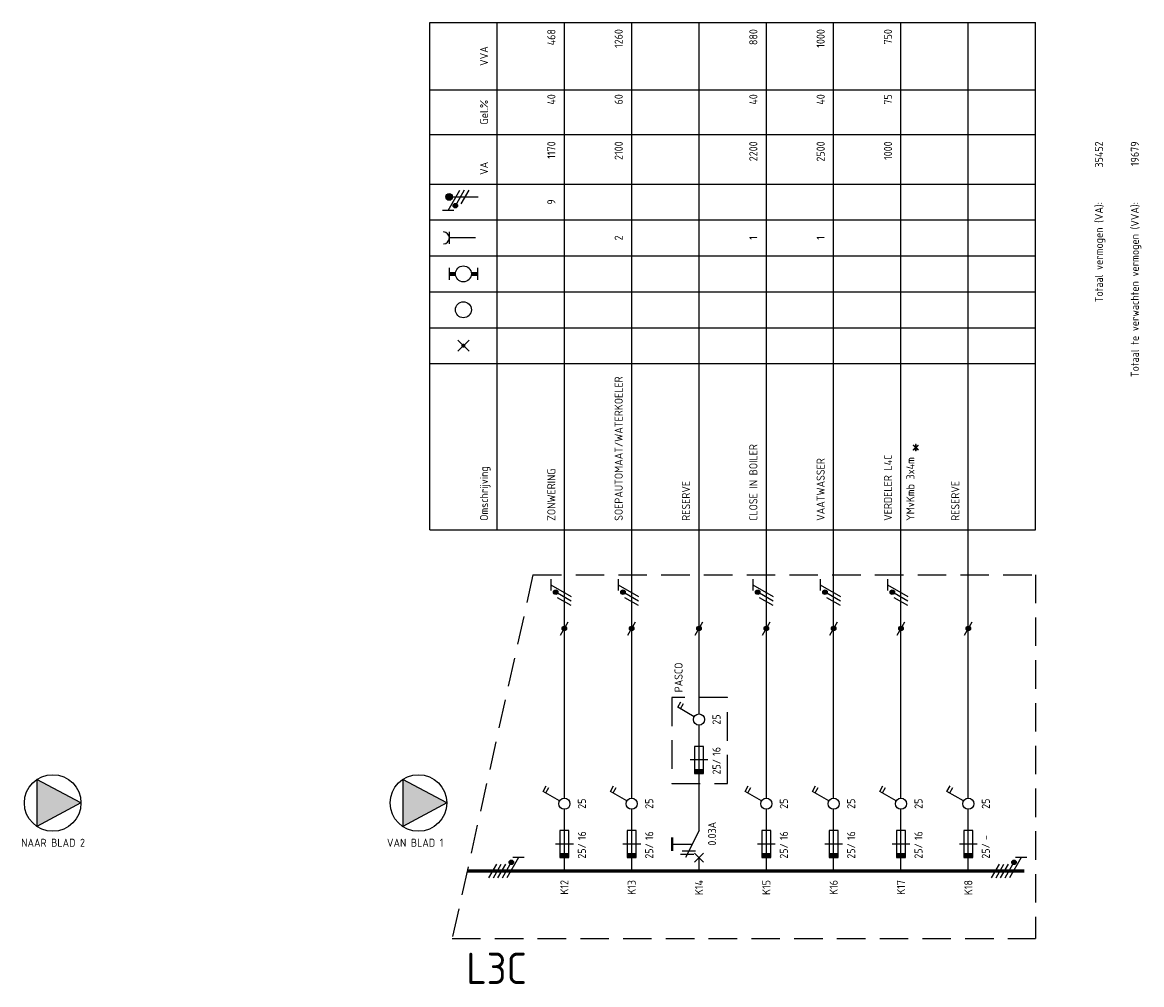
# Model space of a CAD drawing. Extents: x 48 to 1523, y 52 to 610.
# Tile 2 of 5: x 412 to 661, y 147 to 361. Entities that reach past the tile are written whole.
import ezdxf
from ezdxf.enums import TextEntityAlignment as Align

# ---------------------------------------------------------------- set-up
doc = ezdxf.new("R2010")
doc.units = 0
doc.linetypes.add('HIDDEN', pattern=[9.525, 6.35, -3.175])
doc.layers.get('0').update_dxf_attribs({"linetype": 'CONTINUOUS'})
for name, color, linetype in [('EL$1----', 3, 'CONTINUOUS'), ('EL$1----_L0A', 3, 'CONTINUOUS'), ('EL$1----_L1B', 3, 'CONTINUOUS'), ('EL$1----_L3B', 3, 'CONTINUOUS'), ('EL6112--', 3, 'CONTINUOUS'), ('EL6222--', 3, 'CONTINUOUS')]:
    doc.layers.add(name, color=color, linetype=linetype)
doc.styles.add('BURO-018', font='iso.shx', dxfattribs={"height": 1.8})

# ---------------------------------------------------------------- blocks, each defined once
blk = doc.blocks.new('0302A1_')
at = {"color": 0, "linetype": 'Continuous'}
blk.add_line((-0.87, -1.5), (0.87, 1.5), dxfattribs=at)
at = {"color": 0, "const_width": 0.5}
blk.add_lwpolyline([(-0.25, 0, 1), (0.25, 0, 1)], format="xyb", close=True, dxfattribs=at)
at = {"color": 0, "linetype": 'Continuous'}
blk.add_circle((0, 0), 0.5, dxfattribs=at)
blk = doc.blocks.new('m1s')
at = {"color": 0, "linetype": 'Continuous'}
blk.add_line((0, 54), (0, 66), dxfattribs=at)
blk = doc.blocks.new('B2')
at = {"color": 0, "linetype": 'Continuous'}
for p, q in [((0, 16.25), (0, 21)), ((-4.75, 17.74), (-4.05, 18.95)), ((-1.08, 15.62), (-4.75, 17.74)), ((-4.14, 17.39), (-3.44, 18.6)), ((0, 0), (0, 13.75)), ((-1, 9), (-1, 3)), ((1, 9), (-1, 9)), ((1, 3), (1, 9)), ((2, 6), (-2, 6)), ((-1, 3), (1, 3))]:
    blk.add_line(p, q, dxfattribs=at)
blk.add_circle((0, 15), 1.25, dxfattribs=at)
blk.add_solid([(-1, 3), (-1, 4), (1, 3), (1, 4)], dxfattribs=at)
at = {"color": 1, "linetype": 'Continuous', "style": 'BURO-018'}
blk.add_attdef('E_IGS', text='', height=1.8, rotation=90, dxfattribs=at).set_placement((3, 15), align=Align.TOP_CENTER)
blk.add_attdef('E_ISP', text='', height=1.8, rotation=90, dxfattribs=at).set_placement((3, 6.9), align=Align.TOP_LEFT)
at = {"color": 1, "style": 'BURO-018'}
blk.add_attdef('E_VRIJ1', (-3, 3), '', height=1.8, rotation=90, dxfattribs=at)
at = {"color": 1, "linetype": 'Continuous', "style": 'BURO-018'}
blk.add_attdef('E_ISPH', text='', height=1.8, rotation=90, dxfattribs=at).set_placement((3, 6.2), align=Align.TOP_RIGHT)
blk = doc.blocks.new('111104')
at = {"color": 0, "linetype": 'Continuous'}
for p, q in [((-3, 6.98), (-3, 4.48)), ((-3, 5.73), (1.5, 3.13)), ((1.5, 2.13), (-1.5, 3.87)), ((1.5, 1.13), (-1.5, 2.87)), ((1.5, 0.13), (-1.5, 1.87)), ((1.5, -0.87), (-1.5, 0.87))]:
    blk.add_line(p, q, dxfattribs=at)
at = {"color": 0, "linetype": 'Continuous', "const_width": 0.5}
blk.add_lwpolyline([(-1.68, 4.12, 1), (-2.18, 4.12, 1)], format="xyb", close=True, dxfattribs=at)
at = {"color": 0, "linetype": 'Continuous'}
blk.add_circle((-1.93, 4.12), 0.5, dxfattribs=at)
at = {"color": 0, "linetype": 'Continuous', "style": 'BURO-018', "flags": 1}
blk.add_attdef('E_MATCODE', text='', height=1.8, dxfattribs=at).set_placement((0, 0), align=Align.MIDDLE)
blk = doc.blocks.new('m1')
at = {"color": 0, "linetype": 'Continuous'}
blk.add_line((0, 21), (0, 33), dxfattribs=at)
blk = doc.blocks.new('b1s')
at = {"color": 0, "linetype": 'Continuous'}
blk.add_line((0, 33), (0, 54), dxfattribs=at)
blk = doc.blocks.new('111104A')
at = {"color": 0, "linetype": 'Continuous'}
for p, q in [((-3, 4.98), (-3, 2.48)), ((-3, 3.73), (1.5, 1.13)), ((1.5, 0.13), (-1.5, 1.87)), ((1.5, -0.87), (-1.5, 0.87))]:
    blk.add_line(p, q, dxfattribs=at)
at = {"color": 0, "linetype": 'Continuous', "const_width": 0.5}
blk.add_lwpolyline([(-1.68, 2.12, 1), (-2.18, 2.12, 1)], format="xyb", close=True, dxfattribs=at)
at = {"color": 0, "linetype": 'Continuous'}
blk.add_circle((-1.93, 2.12), 0.5, dxfattribs=at)
at = {"color": 0, "linetype": 'Continuous', "style": 'BURO-018', "flags": 1}
blk.add_attdef('E_MATCODE', text='', height=1.8, dxfattribs=at).set_placement((0, 0), align=Align.MIDDLE)
blk = doc.blocks.new('KOLNR6')
at = {"color": 0, "linetype": 'Continuous'}
for p, q in [((-3.5, -1.5), (-3.5, 1.5)), ((3, 0), (-3.5, 0))]:
    blk.add_line(p, q, dxfattribs=at)
blk.add_arc((-5, 0), 1.5, 270, 90, dxfattribs=at)
blk = doc.blocks.new('KOLNR5')
at = {"color": 0, "linetype": 'Continuous'}
for p, q in [((-3.5, -1.5), (-3.5, 1.5)), ((3.5, 1.5), (3.5, -1.5))]:
    blk.add_line(p, q, dxfattribs=at)
at = {"color": 0, "linetype": 'Continuous', "const_width": 1}
for points in [[(-2, 0), (-3.5, 0)], [(2, 0), (3.5, 0)]]:
    blk.add_lwpolyline(points, dxfattribs=at)
at = {"color": 0, "linetype": 'Continuous'}
blk.add_circle((0, 0), 2, dxfattribs=at)
blk = doc.blocks.new('KOLNR1')
at = {"color": 0, "linetype": 'Continuous'}
for p, q in [((1.41, -1.41), (-1.41, 1.41)), ((-1.41, -1.41), (1.41, 1.41))]:
    blk.add_line(p, q, dxfattribs=at)
at = {"color": 0, "linetype": 'Continuous', "const_width": 0.5}
blk.add_lwpolyline([(-0.25, 0, 1), (0.25, 0, 1)], format="xyb", close=True, dxfattribs=at)
blk = doc.blocks.new('KOLNR3')
at = {"color": 0, "linetype": 'Continuous'}
blk.add_circle((0, 0), 2, dxfattribs=at)
blk = doc.blocks.new('E00078')
at = {"color": 0, "linetype": 'Continuous'}
for p, q in [((-3, 6.48), (-3, 8.98)), ((-3, 7.73), (1.5, 5.13)), ((0, 7.5), (0, 1)), ((1.5, 4.13), (-1.5, 5.87)), ((1.5, 3.13), (-1.5, 4.87))]:
    blk.add_line(p, q, dxfattribs=at)
at = {"color": 0, "const_width": 0.75}
blk.add_lwpolyline([(-0.38, 7.5, 1), (0.38, 7.5, 1)], format="xyb", close=True, dxfattribs=at)
at = {"color": 0, "linetype": 'Continuous', "const_width": 0.5}
blk.add_lwpolyline([(-2.18, 6.12, 1), (-1.68, 6.12, 1)], format="xyb", close=True, dxfattribs=at)
at = {"color": 0, "linetype": 'Continuous'}
for centre, radius in [((0, 7.5), 0.75), ((-1.93, 6.12), 0.5)]:
    blk.add_circle(centre, radius, dxfattribs=at)
at = {"color": 0, "linetype": 'Continuous', "style": 'BURO-018'}
for tag, p in [('E_GKAST', (0, 14)), ('E_GROEP', (0, 11)), ('E_SGROEP', (4.5, 11))]:
    blk.add_attdef(tag, text='', height=1.8, dxfattribs=at).set_placement(p, align=Align.MIDDLE)
at = {"color": 0, "linetype": 'Continuous', "style": 'BURO-018', "flags": 1}
for tag, p in [('E_VERMCODE', (13, 11)), ('E_MATCODE', (0, 0))]:
    blk.add_attdef(tag, text='', height=1.8, dxfattribs=at).set_placement(p, align=Align.MIDDLE)

msp = doc.modelspace()

# ---------------------------------------------------------------- linework, layer by layer
at = {"color": 1, "linetype": 'HIDDEN'}
for p, q in [((556.41, 210.77), (556.41, 191.62)), ((568.81, 210.77), (556.41, 210.77)), ((568.81, 191.62), (568.81, 210.77)), ((556.41, 191.62), (568.81, 191.62))]:
    msp.add_line(p, q, dxfattribs=at)
at = {"layer": 'EL$1----', "color": 3, "const_width": 0.5}
msp.add_lwpolyline([(556.5, 179.62), (556.5, 176.62)], dxfattribs=at)
at = {"layer": 'EL$1----_L0A', "color": 1}
for p, q in [((502.48, 248.12), (502.48, 361.12)), ((502.48, 361.12), (637.48, 361.12)), ((517.48, 248.12), (517.48, 361.12)), ((637.48, 248.12), (637.48, 361.12)), ((502.48, 346.12), (637.48, 346.12)), ((502.48, 336.12), (637.48, 336.12)), ((502.48, 325.12), (637.48, 325.12)), ((502.48, 317.12), (637.48, 317.12)), ((502.48, 317.12), (637.48, 317.12)), ((502.48, 317.12), (637.48, 317.12)), ((502.48, 317.12), (637.48, 317.12)), ((502.48, 317.12), (637.48, 317.12)), ((502.48, 317.12), (637.48, 317.12)), ((502.48, 317.12), (637.48, 317.12)), ((502.48, 317.12), (637.48, 317.12)), ((502.48, 309.12), (637.48, 309.12)), ((502.48, 301.12), (637.48, 301.12)), ((502.48, 301.12), (637.48, 301.12)), ((502.48, 293.12), (637.48, 293.12)), ((502.48, 293.12), (637.48, 293.12)), ((502.48, 285.12), (637.48, 285.12)), ((502.48, 248.12), (637.48, 248.12))]:
    msp.add_line(p, q, dxfattribs=at)
at = {"layer": 'EL$1----_L0A'}
for p, q in [((532.48, 238.12), (532.48, 361.12)), ((547.48, 238.12), (547.48, 361.12)), ((562.48, 238.12), (562.48, 361.12)), ((577.48, 238.12), (577.48, 361.12)), ((592.48, 238.12), (592.48, 361.12)), ((607.48, 238.12), (607.48, 361.12)), ((622.48, 238.12), (622.48, 361.12))]:
    msp.add_line(p, q, dxfattribs=at)
at = {"layer": 'EL$1----_L0A', "color": 1, "linetype": 'HIDDEN'}
for p, q in [((525.48, 238.12), (507.48, 157.12)), ((525.48, 238.12), (637.48, 238.12)), ((637.48, 238.12), (637.48, 157.12)), ((507.48, 157.12), (637.48, 157.12))]:
    msp.add_line(p, q, dxfattribs=at)
at = {"layer": 'EL$1----_L0A', "const_width": 0.7}
msp.add_lwpolyline([(634.98, 172.12), (510.81, 172.12)], dxfattribs=at)
at = {"layer": 'EL$1----_L1B', "linetype": 'Continuous'}
for p, q in [((562.48, 181.12), (562.48, 193.12)), ((562.48, 181.12), (559.48, 175.12)), ((556.5, 178.12), (560.98, 178.12)), ((558.35, 175.87), (561.35, 175.87)), ((558.73, 176.62), (561.73, 176.62)), ((561.48, 176.12), (563.48, 174.12)), ((561.48, 174.12), (563.48, 176.12)), ((562.48, 172.12), (562.48, 175.12))]:
    msp.add_line(p, q, dxfattribs=at)
at = {"layer": 'EL6112--', "color": 2}
for p, q in [((424.78, 187.28), (414.98, 192.52)), ((414.98, 192.52), (414.98, 182.04)), ((506.26, 187.28), (496.46, 192.52)), ((496.46, 192.52), (496.46, 182.04)), ((424.78, 187.28), (414.98, 182.04)), ((506.26, 187.28), (496.46, 182.04))]:
    msp.add_line(p, q, dxfattribs=at)
for centre in [(418.48, 187.28), (499.96, 187.28)]:
    msp.add_circle(centre, 6.3, dxfattribs=at)
for points in [[(414.98, 192.52), (424.78, 187.28), (414.98, 182.04)], [(496.46, 192.52), (506.26, 187.28), (496.46, 182.04)]]:
    msp.add_solid(points, dxfattribs=at)

# ---------------------------------------------------------------- block references
at = {"layer": 'EL$1----'}
for p in [(532.48, 226.12), (547.48, 226.12), (562.48, 226.12), (577.48, 226.12), (592.48, 226.12), (607.48, 226.12), (622.48, 226.12)]:
    msp.add_blockref('0302A1_', p, dxfattribs=at)
at = {"layer": 'EL$1----_L0A', "xscale": 0.8888888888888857, "yscale": 0.8888888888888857, "zscale": 0.8888888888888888}
for name, p in [('KOLNR6', (509.98, 313.12)), ('KOLNR5', (509.98, 305.12)), ('KOLNR3', (509.98, 297.12)), ('KOLNR1', (509.98, 289.12))]:
    msp.add_blockref(name, p, dxfattribs=at)
at = {"layer": 'EL$1----_L0A'}
for name, p in [('m1s', (532.48, 172.12)), ('m1s', (547.48, 172.12)), ('m1s', (562.48, 172.12)), ('m1s', (577.48, 172.12)), ('m1s', (592.48, 172.12)), ('m1s', (607.48, 172.12)), ('m1s', (622.48, 172.12)), ('b1s', (562.48, 178.87)), ('b1s', (532.48, 172.12)), ('b1s', (547.48, 172.12)), ('b1s', (577.48, 172.12)), ('b1s', (592.48, 172.12)), ('b1s', (607.48, 172.12)), ('b1s', (622.48, 172.12)), ('m1', (532.48, 172.12)), ('m1', (547.48, 172.12)), ('m1', (577.48, 172.12)), ('m1', (592.48, 172.12)), ('m1', (607.48, 172.12)), ('m1', (622.48, 172.12))]:
    msp.add_blockref(name, p, dxfattribs=at)
ref = msp.add_blockref('B2', (562.48, 190.87), dxfattribs=at)
ref.add_attrib('E_ISPH', '25/', dxfattribs={"layer": '0', "color": 2, "linetype": 'Continuous', "height": 1.8, "rotation": 90, "style": 'BURO-018'}).set_placement((565.48, 197.07), align=Align.TOP_RIGHT)
ref.add_attrib('E_ISP', '16', dxfattribs={"layer": '0', "color": 2, "linetype": 'Continuous', "height": 1.8, "rotation": 90, "style": 'BURO-018'}).set_placement((565.48, 197.77), align=Align.TOP_LEFT)
ref.add_attrib('E_IGS', '25', dxfattribs={"layer": '0', "color": 2, "linetype": 'Continuous', "height": 1.8, "rotation": 90, "style": 'BURO-018'}).set_placement((565.48, 205.87), align=Align.TOP_CENTER)
ref = msp.add_blockref('B2', (532.48, 172.12), dxfattribs=at)
ref.add_attrib('E_ISPH', '25/', dxfattribs={"layer": '0', "color": 2, "linetype": 'Continuous', "height": 1.8, "rotation": 90, "style": 'BURO-018'}).set_placement((535.48, 178.32), align=Align.TOP_RIGHT)
ref.add_attrib('E_ISP', '16', dxfattribs={"layer": '0', "color": 2, "linetype": 'Continuous', "height": 1.8, "rotation": 90, "style": 'BURO-018'}).set_placement((535.48, 179.02), align=Align.TOP_LEFT)
ref.add_attrib('E_IGS', '25', dxfattribs={"layer": '0', "color": 2, "linetype": 'Continuous', "height": 1.8, "rotation": 90, "style": 'BURO-018'}).set_placement((535.48, 187.12), align=Align.TOP_CENTER)
ref = msp.add_blockref('B2', (547.48, 172.12), dxfattribs=at)
ref.add_attrib('E_ISPH', '25/', dxfattribs={"layer": '0', "color": 2, "linetype": 'Continuous', "height": 1.8, "rotation": 90, "style": 'BURO-018'}).set_placement((550.48, 178.32), align=Align.TOP_RIGHT)
ref.add_attrib('E_ISP', '16', dxfattribs={"layer": '0', "color": 2, "linetype": 'Continuous', "height": 1.8, "rotation": 90, "style": 'BURO-018'}).set_placement((550.48, 179.02), align=Align.TOP_LEFT)
ref.add_attrib('E_IGS', '25', dxfattribs={"layer": '0', "color": 2, "linetype": 'Continuous', "height": 1.8, "rotation": 90, "style": 'BURO-018'}).set_placement((550.48, 187.12), align=Align.TOP_CENTER)
ref = msp.add_blockref('B2', (577.48, 172.12), dxfattribs=at)
ref.add_attrib('E_ISPH', '25/', dxfattribs={"layer": '0', "color": 2, "linetype": 'Continuous', "height": 1.8, "rotation": 90, "style": 'BURO-018'}).set_placement((580.48, 178.32), align=Align.TOP_RIGHT)
ref.add_attrib('E_ISP', '16', dxfattribs={"layer": '0', "color": 2, "linetype": 'Continuous', "height": 1.8, "rotation": 90, "style": 'BURO-018'}).set_placement((580.48, 179.02), align=Align.TOP_LEFT)
ref.add_attrib('E_IGS', '25', dxfattribs={"layer": '0', "color": 2, "linetype": 'Continuous', "height": 1.8, "rotation": 90, "style": 'BURO-018'}).set_placement((580.48, 187.12), align=Align.TOP_CENTER)
ref = msp.add_blockref('B2', (592.48, 172.12), dxfattribs=at)
ref.add_attrib('E_ISPH', '25/', dxfattribs={"layer": '0', "color": 2, "linetype": 'Continuous', "height": 1.8, "rotation": 90, "style": 'BURO-018'}).set_placement((595.48, 178.32), align=Align.TOP_RIGHT)
ref.add_attrib('E_ISP', '16', dxfattribs={"layer": '0', "color": 2, "linetype": 'Continuous', "height": 1.8, "rotation": 90, "style": 'BURO-018'}).set_placement((595.48, 179.02), align=Align.TOP_LEFT)
ref.add_attrib('E_IGS', '25', dxfattribs={"layer": '0', "color": 2, "linetype": 'Continuous', "height": 1.8, "rotation": 90, "style": 'BURO-018'}).set_placement((595.48, 187.12), align=Align.TOP_CENTER)
ref = msp.add_blockref('B2', (607.48, 172.12), dxfattribs=at)
ref.add_attrib('E_ISPH', '25/', dxfattribs={"layer": '0', "color": 2, "linetype": 'Continuous', "height": 1.8, "rotation": 90, "style": 'BURO-018'}).set_placement((610.48, 178.32), align=Align.TOP_RIGHT)
ref.add_attrib('E_ISP', '16', dxfattribs={"layer": '0', "color": 2, "linetype": 'Continuous', "height": 1.8, "rotation": 90, "style": 'BURO-018'}).set_placement((610.48, 179.02), align=Align.TOP_LEFT)
ref.add_attrib('E_IGS', '25', dxfattribs={"layer": '0', "color": 2, "linetype": 'Continuous', "height": 1.8, "rotation": 90, "style": 'BURO-018'}).set_placement((610.48, 187.12), align=Align.TOP_CENTER)
ref = msp.add_blockref('B2', (622.48, 172.12), dxfattribs=at)
ref.add_attrib('E_ISPH', '25/', dxfattribs={"layer": '0', "color": 2, "linetype": 'Continuous', "height": 1.8, "rotation": 90, "style": 'BURO-018'}).set_placement((625.48, 178.32), align=Align.TOP_RIGHT)
ref.add_attrib('E_ISP', '-', dxfattribs={"layer": '0', "color": 2, "linetype": 'Continuous', "height": 1.8, "rotation": 90, "style": 'BURO-018'}).set_placement((625.48, 179.02), align=Align.TOP_LEFT)
ref.add_attrib('E_IGS', '25', dxfattribs={"layer": '0', "color": 2, "linetype": 'Continuous', "height": 1.8, "rotation": 90, "style": 'BURO-018'}).set_placement((625.48, 187.12), align=Align.TOP_CENTER)
at = {"layer": 'EL6112--'}
for p in [(532.48, 232.12), (547.48, 232.12), (577.48, 232.12), (592.48, 232.12), (607.48, 232.12)]:
    msp.add_blockref('111104A', p, dxfattribs=at)
at = {"layer": 'EL6112--', "rotation": 270}
for p in [(516.55, 172.12), (628.55, 172.12)]:
    msp.add_blockref('111104', p, dxfattribs=at)
at = {"layer": 'EL6222--', "rotation": 90}
msp.add_blockref('E00078', (514.31, 322.25), dxfattribs=at)

# ---------------------------------------------------------------- texts
at = {"layer": 'EL$1----_L0A', "color": 2, "style": 'BURO-018'}
for s, p in [('468', (530.48, 359.62)), ('1260', (545.48, 359.62)), ('880', (575.48, 359.62)), ('1000', (590.48, 359.62)), ('750', (605.48, 359.62)), ('40', (530.48, 345.12)), ('60', (545.48, 345.12)), ('40', (575.48, 345.12)), ('40', (590.48, 345.12)), ('75', (605.48, 345.12)), ('1170', (530.48, 334.62)), ('2100', (545.48, 334.62)), ('2200', (575.48, 334.62)), ('2500', (590.48, 334.62)), ('1000', (605.48, 334.62)), ('35452', (652.48, 334.62)), ('19679', (660.48, 334.62)), ('Totaal vermogen (VA):', (652.48, 321.12)), ('Totaal te verwachten vermogen (VVA):', (660.48, 321.12))]:
    msp.add_text(s, height=1.8, rotation=90, dxfattribs=at).set_placement(p, align=Align.RIGHT)
for s, p in [('VVA', (515.48, 353.62)), ('Gel.%', (515.48, 341.12)), ('VA', (515.48, 328.62)), ('9', (530.48, 321.12)), ('2', (545.48, 313.12)), ('1', (575.48, 313.12)), ('1', (590.48, 313.12))]:
    msp.add_text(s, height=1.8, rotation=90, dxfattribs=at).set_placement(p, align=Align.CENTER)
for s, height, p in [('SOEPAUTOMAAT/WATERKOELER', 1.8, (545.48, 250.12)), ('CLOSE IN BOILER', 1.8, (575.48, 250.12)), ('*', 3.6, (612.2, 265.33)), ('Omschrijving', 1.8, (515.48, 250.12)), ('ZONWERING', 1.8, (530.48, 250.12)), ('VAATWASSER', 1.8, (590.48, 250.12)), ('VERDELER L4C', 1.8, (605.48, 250.12)), ('YMvKmb 3x4m', 1.8, (610.48, 250.12)), ('RESERVE', 1.8, (560.48, 250.12)), ('RESERVE', 1.8, (620.48, 250.12))]:
    msp.add_text(s, height=height, rotation=90, dxfattribs=at).set_placement(p)
for s, p in [('K12', (532.48, 170.12)), ('K13', (547.48, 170.12)), ('K14', (562.48, 170.12)), ('K15', (577.48, 170.12)), ('K16', (592.48, 170.12)), ('K17', (607.48, 170.12)), ('K18', (622.48, 170.12))]:
    msp.add_text(s, height=1.8, rotation=90, dxfattribs=at).set_placement(p, align=Align.MIDDLE_RIGHT)
at = {"layer": 'EL$1----_L1B', "color": 2, "style": 'BURO-018'}
for s, p in [('PASCO', (557.02, 211.93)), ('0.03A', (564.48, 177.79))]:
    msp.add_text(s, height=1.8, rotation=90, dxfattribs=at).set_placement(p, align=Align.TOP_LEFT)
at = {"layer": 'EL$1----_L3B', "color": 4, "style": 'BURO-018'}
msp.add_text('L3C', height=7, dxfattribs=at).set_placement((524.11, 150.46), align=Align.MIDDLE_RIGHT)
at = {"layer": 'EL6112--', "color": 2, "style": 'BURO-018'}
for s, p in [('NAAR BLAD 2', (411.48, 177.52)), ('VAN BLAD 1', (492.96, 177.52))]:
    msp.add_text(s, height=1.8, dxfattribs=at).set_placement(p)

doc.saveas('drawing.dxf')
